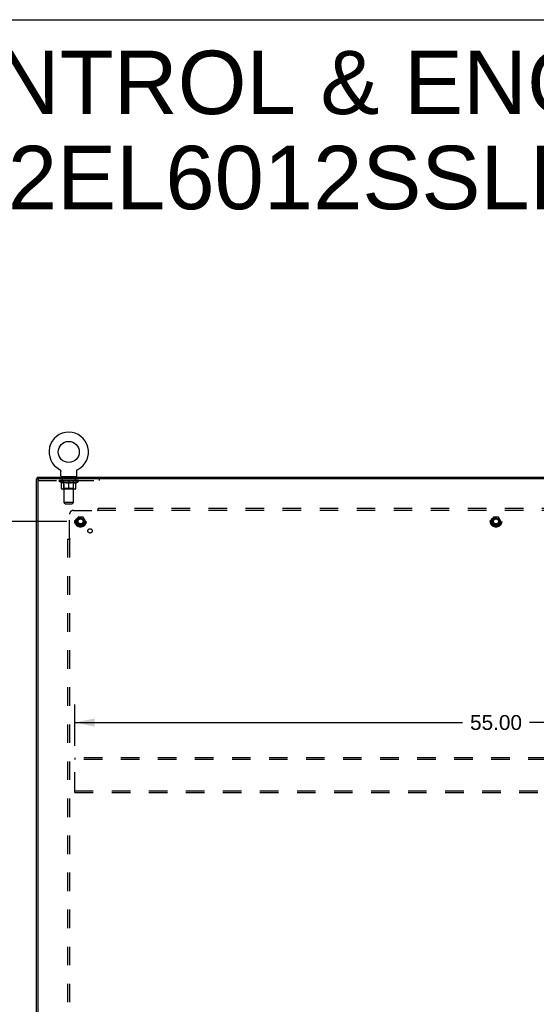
# Model space of a CAD drawing. Header units: inches. Extents: x 0 to 220, y 0 to 142.
# Tile 18 of 19: x 152 to 186, y 78 to 142. Entities that reach past the tile are written whole.
import ezdxf

# ---------------------------------------------------------------- set-up
doc = ezdxf.new("R2010")
doc.units = ezdxf.units.IN
doc.header["$LTSCALE"] = 12.090517
doc.header["$MEASUREMENT"] = 0
doc.linetypes.add('HIDDEN', pattern=[0.2, 0.1, -0.1])
doc.layers.get('0').update_dxf_attribs({"linetype": 'CONTINUOUS'})
for name, color, linetype in [('02___PRT_ALL_AXES', 7, 'CONTINUOUS'), ('DEFAULT_2', 8, 'HIDDEN'), ('DIMENSIONS', 7, 'CONTINUOUS')]:
    doc.layers.add(name, color=color, linetype=linetype)
doc.styles.get("Standard").update_dxf_attribs({"font": 'arial.ttf'})
doc.dimstyles.new('DIMSTYLE_1', dxfattribs={"dimtxt": 0.969828, "dimasz": 1.293103, "dimexe": 0.09, "dimexo": 0.07, "dimgap": 0.0375, "dimtad": 0, "dimtih": 1, "dimtoh": 1, "dimzin": 4, "dimdsep": 46, "dimtxsty": 'Standard', "dimblk": '_FILLED', "dimblk1": '_FILLED', "dimblk2": '_FILLED', "dimcen": 0.09, "dimazin": 1, "dimtfac": 1, "dimtdec": 3, "dimtofl": 0, "dimtmove": 0, "dimatfit": 3, "dimldrblk": '_FILLED', "dimfxl": 1, "dimtolj": 1, "dimtzin": 4, "dimarcsym": 0})

# ---------------------------------------------------------------- blocks, each defined once
blk = doc.blocks.new('_FILLED')
at = {"color": 0, "linetype": 'ByBlock'}
blk.add_solid([(0, 0), (-1, 0.2), (-1, -0.2)], dxfattribs=at)
blk = doc.blocks.new('*D2')
at = {"layer": 'DIMENSIONS', "color": 2, "linetype": 'Continuous'}
for p, q in [((155.434, 109.502), (146.917, 109.502)), ((148.081, 109.502), (148.081, 77.347)), ((148.081, 43.252), (148.081, 75.407)), ((155.434, 43.252), (146.917, 43.252))]:
    blk.add_line(p, q, dxfattribs=at)
at = {"layer": 'DIMENSIONS', "color": 2, "linetype": 'Continuous', "xscale": 1.2931034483, "yscale": 1.2931034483, "zscale": 1.2931034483}
for p, rotation in [((148.081, 109.502), 90), ((148.081, 43.252), 270)]:
    blk.add_blockref('_FILLED', p, dxfattribs=dict(at, rotation=rotation))
at = {"layer": 'DIMENSIONS', "color": 2, "linetype": 'Continuous', "insert": (148.081, 76.862), "char_height": 0.9698, "width": 3.38899, "attachment_point": 2, "line_spacing_factor": 0.9}
blk.add_mtext('66.25', dxfattribs=at)
blk = doc.blocks.new('*D5')
at = {"layer": 'DIMENSIONS', "color": 2, "linetype": 'Continuous'}
for p, q in [((155.964, 94.865), (155.964, 97.542)), ((210.964, 94.865), (210.964, 97.542)), ((155.964, 96.378), (181.284, 96.378)), ((210.964, 96.378), (185.643, 96.378))]:
    blk.add_line(p, q, dxfattribs=at)
at = {"layer": 'DIMENSIONS', "color": 2, "linetype": 'Continuous', "xscale": 1.2931034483, "yscale": 1.2931034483, "zscale": 1.2931034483, "rotation": 180}
blk.add_blockref('_FILLED', (155.964, 96.378), dxfattribs=at)
at = {"layer": 'DIMENSIONS', "color": 2, "linetype": 'Continuous', "xscale": 1.2931034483, "yscale": 1.2931034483, "zscale": 1.2931034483}
blk.add_blockref('_FILLED', (210.964, 96.378), dxfattribs=at)
at = {"layer": 'DIMENSIONS', "color": 2, "linetype": 'Continuous', "insert": (183.464, 96.863), "char_height": 0.9698, "width": 3.38899, "attachment_point": 2, "line_spacing_factor": 0.9}
blk.add_mtext('55.00', dxfattribs=at)

msp = doc.modelspace()

# ---------------------------------------------------------------- linework, layer by layer
at = {"color": 7, "linetype": 'Continuous'}
for p, q in [((0, 142.241), (219.828, 142.241)), ((154.968, 112.895), (154.968, 112.896)), ((154.968, 112.896), (154.973, 112.893)), ((154.969, 112.895), (154.971, 112.894)), ((154.973, 112.893), (154.977, 112.89)), ((154.977, 112.89), (154.981, 112.887)), ((154.981, 112.888), (154.986, 112.884)), ((154.986, 112.885), (154.99, 112.881)), ((154.99, 112.881), (154.994, 112.878)), ((154.994, 112.878), (154.998, 112.875)), ((154.998, 112.875), (155.002, 112.871)), ((155.002, 112.871), (155.005, 112.867)), ((155.005, 112.867), (155.009, 112.863)), ((155.009, 112.863), (155.012, 112.859)), ((155.012, 112.859), (155.016, 112.855)), ((155.015, 112.855), (155.019, 112.851)), ((155.019, 112.851), (155.022, 112.847)), ((155.021, 112.847), (155.024, 112.842)), ((155.024, 112.842), (155.027, 112.838)), ((155.027, 112.838), (155.029, 112.833)), ((155.029, 112.833), (155.032, 112.828)), ((155.032, 112.829), (155.034, 112.824)), ((155.034, 112.824), (155.036, 112.819)), ((155.036, 112.819), (155.037, 112.814)), ((155.037, 112.814), (155.039, 112.809)), ((155.039, 112.809), (155.04, 112.804)), ((155.04, 112.804), (155.042, 112.799)), ((155.042, 112.799), (155.043, 112.794)), ((155.043, 112.794), (155.043, 112.788)), ((155.045, 112.476), (155.045, 112.768)), ((156.091, 112.778), (156.092, 112.783)), ((156.091, 112.773), (156.091, 112.778)), ((156.091, 112.773), (156.091, 112.778)), ((156.091, 112.768), (156.091, 112.773)), ((156.091, 112.476), (156.091, 112.768)), ((156.092, 112.788), (156.093, 112.794)), ((156.092, 112.783), (156.092, 112.788)), ((156.093, 112.794), (156.094, 112.799)), ((156.094, 112.799), (156.095, 112.804)), ((156.095, 112.804), (156.097, 112.809)), ((156.097, 112.809), (156.098, 112.814)), ((156.098, 112.814), (156.1, 112.819)), ((156.1, 112.819), (156.102, 112.824)), ((156.102, 112.824), (156.104, 112.829)), ((156.104, 112.828), (156.106, 112.833)), ((156.106, 112.833), (156.109, 112.838)), ((156.109, 112.838), (156.111, 112.842)), ((156.111, 112.842), (156.114, 112.847)), ((156.114, 112.847), (156.117, 112.851)), ((156.117, 112.851), (156.12, 112.855)), ((156.12, 112.855), (156.123, 112.859)), ((156.123, 112.859), (156.127, 112.863)), ((156.127, 112.863), (156.13, 112.867)), ((156.13, 112.867), (156.134, 112.871)), ((156.134, 112.871), (156.138, 112.875)), ((156.138, 112.875), (156.142, 112.878)), ((156.142, 112.878), (156.146, 112.881)), ((156.146, 112.881), (156.15, 112.885)), ((156.15, 112.884), (156.154, 112.888)), ((156.154, 112.887), (156.159, 112.89)), ((156.158, 112.89), (156.163, 112.893)), ((156.159, 112.89), (156.16, 112.891)), ((156.163, 112.893), (156.168, 112.896)), ((156.164, 112.894), (156.166, 112.895)), ((156.167, 112.895), (156.168, 112.896)), ((153.516, 112.273), (153.464, 112.273)), ((153.516, 112.377), (153.516, 112.273)), ((153.516, 112.377), (213.412, 112.377)), ((153.568, 112.273), (153.568, 112.226)), ((155.068, 112.407), (155.068, 112.377)), ((156.068, 112.407), (155.068, 112.407)), ((156.068, 112.407), (156.068, 112.377))]:
    msp.add_line(p, q, dxfattribs=at)
at = {"color": 3, "linetype": 'Continuous'}
for p, q in [((153.464, 40.481), (153.464, 112.273)), ((213.412, 112.273), (153.516, 112.273)), ((153.568, 40.541), (153.568, 112.213))]:
    msp.add_line(p, q, dxfattribs=at)
at = {"color": 7, "linetype": 'Continuous'}
for points in [[(155.043, 112.788), (155.044, 112.783), (155.044, 112.778)], [(155.044, 112.783), (155.044, 112.778), (155.045, 112.773), (155.045, 112.768)]]:
    msp.add_lwpolyline(points, dxfattribs=at)
msp.add_circle((155.568, 114.035), 0.688, dxfattribs=at)
for centre, radius, start, end in [((155.568, 114.035), 1.288, 297.70046, 242.29955), ((155.114, 112.476), 0.069, 180, 270), ((156.022, 112.476), 0.069, 270, 360)]:
    msp.add_arc(centre, radius, start, end, dxfattribs=at)
at = {"color": 3, "linetype": 'Continuous'}
msp.add_arc((153.628, 112.213), 0.06, 90, 180, dxfattribs=at)
at = {"layer": '02___PRT_ALL_AXES', "color": 8, "linetype": 'HIDDEN'}
for p, q in [((155.13, 112.169), (155.13, 112.273)), ((156.005, 112.273), (155.13, 112.273)), ((156.005, 112.169), (155.13, 112.169)), ((156.005, 112.169), (156.005, 112.273))]:
    msp.add_line(p, q, dxfattribs=at)
for centre, radius in [((156.339, 109.502), 0.372), ((183.464, 109.502), 0.372), ((156.339, 109.502), 0.356), ((156.339, 109.502), 0.25), ((156.339, 109.502), 0.183), ((183.464, 109.502), 0.356), ((183.464, 109.502), 0.25), ((183.464, 109.502), 0.183), ((156.958, 108.883), 0.141)]:
    msp.add_circle(centre, radius, dxfattribs=at)
at = {"layer": 'DEFAULT_2', "color": 8, "linetype": 'HIDDEN'}
for p, q in [((154.968, 112.896), (154.968, 112.896)), ((154.976, 112.891), (154.977, 112.89)), ((153.568, 112.213), (153.568, 112.226)), ((153.568, 112.169), (157.568, 112.169)), ((154.935, 112.12), (154.935, 112.167)), ((155.094, 112.009), (154.935, 112.12)), ((156.201, 112.12), (154.935, 112.12)), ((154.944, 112.16), (154.944, 112.167)), ((154.953, 112.157), (154.953, 112.16)), ((154.953, 112.157), (156.183, 112.157)), ((154.962, 112.157), (154.962, 112.16)), ((154.963, 112.157), (154.963, 112.16)), ((154.973, 112.16), (154.973, 112.167)), ((154.989, 112.157), (154.989, 112.16)), ((154.991, 112.157), (154.991, 112.16)), ((155.019, 112.16), (155.019, 112.167)), ((155.034, 112.157), (155.034, 112.16)), ((155.037, 112.157), (155.037, 112.16)), ((155.241, 112.16), (155.04, 112.16)), ((155.083, 112.16), (155.083, 112.167)), ((155.084, 112.157), (155.084, 112.16)), ((155.085, 112.157), (155.085, 112.16)), ((155.088, 112.157), (155.088, 112.16)), ((155.094, 112.009), (155.104, 112.009)), ((155.095, 112.157), (155.095, 112.16)), ((155.095, 112.157), (155.095, 112.16)), ((155.098, 112.157), (155.098, 112.16)), ((155.102, 112.157), (155.102, 112.161)), ((155.104, 111.646), (155.104, 112.052)), ((155.106, 112.157), (155.106, 112.16)), ((155.12, 112.157), (155.12, 112.16)), ((155.138, 112.157), (155.138, 112.16)), ((155.139, 112.157), (155.139, 112.163)), ((155.159, 112.157), (155.159, 112.16)), ((155.159, 112.157), (155.159, 112.16)), ((155.161, 112.16), (155.161, 112.167)), ((155.17, 112.157), (155.17, 112.16)), ((155.175, 112.157), (155.175, 112.16)), ((155.184, 112.157), (155.184, 112.16)), ((155.195, 112.157), (155.195, 112.164)), ((155.211, 112.157), (155.211, 112.16)), ((155.214, 112.157), (155.214, 112.16)), ((155.241, 112.157), (155.241, 112.16)), ((155.308, 112.16), (155.246, 112.16)), ((155.427, 112.009), (155.247, 112.009)), ((155.251, 112.16), (155.251, 112.167)), ((155.255, 112.407), (155.255, 112.377)), ((155.255, 111.648), (155.255, 112.117)), ((155.258, 112.157), (155.258, 112.16)), ((155.263, 112.157), (155.263, 112.16)), ((155.268, 110.726), (155.268, 112.372)), ((155.269, 112.157), (155.269, 112.165)), ((155.273, 112.157), (155.273, 112.16)), ((155.284, 112.157), (155.284, 112.16)), ((155.308, 112.157), (155.308, 112.16)), ((155.383, 112.16), (155.324, 112.16)), ((155.344, 112.157), (155.344, 112.16)), ((155.351, 112.16), (155.351, 112.167)), ((155.355, 112.157), (155.355, 112.16)), ((155.357, 112.157), (155.357, 112.166)), ((155.36, 112.157), (155.36, 112.16)), ((155.367, 112.157), (155.367, 112.16)), ((155.383, 112.157), (155.383, 112.16)), ((155.463, 112.16), (155.409, 112.16)), ((155.422, 112.157), (155.422, 112.16)), ((155.453, 112.16), (155.568, 112.167)), ((155.458, 112.16), (155.458, 112.167)), ((155.458, 112.16), (155.458, 112.167)), ((155.458, 112.167), (155.458, 112.167)), ((155.458, 112.157), (155.458, 112.16)), ((155.462, 112.157), (155.462, 112.16)), ((155.463, 112.157), (155.463, 112.16)), ((155.464, 112.157), (155.464, 112.16)), ((155.547, 112.16), (155.499, 112.16)), ((155.504, 112.157), (155.504, 112.16)), ((155.547, 112.157), (155.547, 112.16)), ((155.565, 112.16), (155.565, 112.16)), ((155.565, 112.157), (155.565, 112.16)), ((155.565, 112.157), (155.565, 112.16)), ((155.568, 112.16), (155.568, 112.167)), ((155.568, 111.608), (155.568, 112.052)), ((155.57, 112.157), (155.57, 112.16)), ((155.57, 112.157), (155.57, 112.16)), ((155.57, 112.16), (155.57, 112.16)), ((155.572, 112.16), (155.637, 112.16)), ((155.589, 112.157), (155.589, 112.16)), ((155.605, 112.16), (155.605, 112.165)), ((155.605, 112.165), (155.682, 112.16)), ((155.626, 112.16), (155.626, 112.163)), ((155.631, 112.157), (155.631, 112.16)), ((155.672, 112.157), (155.672, 112.16)), ((155.672, 112.157), (155.672, 112.16)), ((155.672, 112.16), (155.727, 112.16)), ((155.673, 112.157), (155.673, 112.16)), ((155.677, 112.16), (155.677, 112.167)), ((155.677, 112.167), (155.678, 112.167)), ((155.677, 112.157), (155.677, 112.16)), ((155.678, 112.16), (155.678, 112.167)), ((155.889, 112.009), (155.709, 112.009)), ((155.714, 112.157), (155.714, 112.16)), ((155.753, 112.157), (155.753, 112.16)), ((155.753, 112.16), (155.812, 112.16)), ((155.768, 112.157), (155.768, 112.16)), ((155.776, 112.157), (155.776, 112.16)), ((155.778, 112.157), (155.778, 112.166)), ((155.781, 112.157), (155.781, 112.16)), ((155.784, 112.16), (155.784, 112.167)), ((155.792, 112.157), (155.792, 112.16)), ((155.828, 112.157), (155.828, 112.16)), ((155.828, 112.16), (155.89, 112.16)), ((155.852, 112.157), (155.852, 112.16)), ((155.863, 112.157), (155.863, 112.16)), ((155.867, 112.157), (155.867, 112.165)), ((155.868, 110.726), (155.868, 112.372)), ((155.873, 112.157), (155.873, 112.16)), ((155.878, 112.157), (155.878, 112.16)), ((155.88, 112.407), (155.88, 112.377)), ((155.881, 111.648), (155.881, 112.117)), ((155.884, 112.16), (155.884, 112.167)), ((155.895, 112.157), (155.895, 112.16)), ((155.895, 112.16), (156.096, 112.16)), ((155.922, 112.157), (155.922, 112.16)), ((155.925, 112.157), (155.925, 112.16)), ((155.94, 112.157), (155.94, 112.164)), ((155.952, 112.157), (155.952, 112.16)), ((155.961, 112.157), (155.961, 112.16)), ((155.965, 112.157), (155.965, 112.16)), ((155.975, 112.16), (155.975, 112.167)), ((155.976, 112.157), (155.976, 112.16)), ((155.976, 112.157), (155.976, 112.16)), ((155.997, 112.157), (155.997, 112.163)), ((155.997, 112.157), (155.997, 112.16)), ((156.015, 112.157), (156.015, 112.16)), ((156.029, 112.157), (156.029, 112.16)), ((156.031, 111.646), (156.031, 112.052)), ((156.031, 112.009), (156.042, 112.009)), ((156.034, 112.157), (156.034, 112.161)), ((156.037, 112.157), (156.037, 112.16)), ((156.041, 112.157), (156.041, 112.16)), ((156.041, 112.157), (156.041, 112.16)), ((156.042, 112.009), (156.201, 112.12)), ((156.048, 112.157), (156.048, 112.16)), ((156.051, 112.157), (156.051, 112.16)), ((156.052, 112.157), (156.052, 112.16)), ((156.053, 112.16), (156.053, 112.167)), ((156.099, 112.157), (156.099, 112.16)), ((156.102, 112.157), (156.102, 112.16)), ((156.116, 112.16), (156.116, 112.167)), ((156.145, 112.157), (156.145, 112.16)), ((156.147, 112.157), (156.147, 112.16)), ((156.163, 112.16), (156.163, 112.167)), ((156.173, 112.157), (156.173, 112.16)), ((156.174, 112.157), (156.174, 112.16)), ((156.183, 112.157), (156.183, 112.16)), ((156.191, 112.16), (156.191, 112.167)), ((156.201, 112.12), (156.201, 112.167)), ((157.568, 112.169), (157.568, 112.273)), ((155.994, 111.608), (155.141, 111.608)), ((155.255, 111.648), (155.215, 111.608)), ((155.881, 111.648), (155.255, 111.648)), ((155.881, 111.648), (155.92, 111.608)), ((155.337, 110.657), (155.268, 110.726)), ((155.868, 110.726), (155.268, 110.726)), ((155.337, 110.657), (155.799, 110.657)), ((155.799, 110.657), (155.868, 110.726)), ((155.62, 108.381), (155.62, 109.971)), ((155.87, 110.221), (157.46, 110.221)), ((157.478, 110.239), (157.472, 110.233)), ((157.495, 110.18), (157.495, 110.346)), ((209.433, 110.346), (157.495, 110.346)), ((209.433, 110.221), (157.495, 110.221)), ((156.176, 109.774), (156.021, 109.507)), ((156.021, 109.497), (156.176, 109.229)), ((156.493, 109.779), (156.184, 109.779)), ((156.656, 109.507), (156.502, 109.774)), ((156.502, 109.229), (156.656, 109.497)), ((183.301, 109.774), (183.146, 109.507)), ((183.146, 109.497), (183.301, 109.229)), ((183.618, 109.779), (183.309, 109.779)), ((183.781, 109.507), (183.627, 109.774)), ((183.627, 109.229), (183.781, 109.497)), ((156.493, 109.224), (156.184, 109.224)), ((183.618, 109.224), (183.309, 109.224)), ((155.495, 108.346), (155.495, 44.408)), ((155.495, 108.346), (155.661, 108.346)), ((155.62, 108.346), (155.62, 44.408)), ((155.964, 94.064), (155.964, 93.96)), ((210.964, 94.064), (155.964, 94.064)), ((155.964, 91.918), (155.964, 93.96)), ((210.964, 93.96), (155.964, 93.96)), ((155.964, 91.814), (155.964, 91.918)), ((155.964, 91.918), (210.964, 91.918)), ((155.964, 91.814), (210.964, 91.814))]:
    msp.add_line(p, q, dxfattribs=at)
for points in [[(155.104, 112.052), (155.13, 112.042), (155.156, 112.033), (155.18, 112.025), (155.205, 112.019), (155.23, 112.013), (155.254, 112.009)], [(155.247, 112.009), (155.223, 112.013), (155.2, 112.019), (155.176, 112.025), (155.153, 112.033), (155.129, 112.042), (155.104, 112.051)], [(155.417, 112.009), (155.442, 112.013), (155.467, 112.019), (155.491, 112.026), (155.517, 112.033), (155.542, 112.042), (155.568, 112.052)], [(155.568, 112.051), (155.543, 112.041), (155.52, 112.033), (155.496, 112.025), (155.473, 112.019), (155.45, 112.013), (155.427, 112.009)], [(155.568, 112.052), (155.594, 112.042), (155.619, 112.033), (155.645, 112.025), (155.669, 112.019), (155.694, 112.013), (155.719, 112.009)], [(155.709, 112.009), (155.686, 112.013), (155.663, 112.019), (155.639, 112.025), (155.616, 112.033), (155.592, 112.041), (155.568, 112.051)], [(155.881, 112.009), (155.906, 112.013), (155.931, 112.019), (155.956, 112.025), (155.98, 112.033), (156.006, 112.042), (156.031, 112.052)], [(156.031, 112.051), (156.007, 112.041), (155.983, 112.033), (155.959, 112.025), (155.936, 112.019), (155.912, 112.013), (155.889, 112.009)], [(157.472, 110.233), (157.47, 110.231), (157.468, 110.229), (157.466, 110.227), (157.464, 110.225), (157.463, 110.224), (157.461, 110.222), (157.46, 110.221)], [(157.473, 110.201), (157.47, 110.206), (157.468, 110.208), (157.467, 110.211), (157.466, 110.213), (157.464, 110.215), (157.463, 110.217), (157.461, 110.219), (157.46, 110.221)], [(157.495, 110.18), (157.493, 110.18), (157.492, 110.181), (157.49, 110.182), (157.488, 110.183), (157.487, 110.184), (157.485, 110.185), (157.484, 110.187), (157.482, 110.188), (157.481, 110.19), (157.479, 110.191), (157.478, 110.193), (157.477, 110.195), (157.475, 110.197), (157.474, 110.199), (157.473, 110.201)], [(157.495, 110.259), (157.493, 110.257), (157.492, 110.255), (157.49, 110.253), (157.489, 110.251), (157.487, 110.249), (157.486, 110.247), (157.484, 110.245), (157.483, 110.244), (157.481, 110.242), (157.48, 110.241), (157.478, 110.239)], [(155.582, 108.346), (155.584, 108.347), (155.586, 108.349), (155.588, 108.35), (155.59, 108.352), (155.592, 108.353), (155.593, 108.355), (155.595, 108.357), (155.597, 108.358), (155.598, 108.36), (155.6, 108.361), (155.601, 108.363)], [(155.601, 108.363), (155.608, 108.369), (155.61, 108.371), (155.611, 108.373), (155.613, 108.375), (155.615, 108.376), (155.617, 108.378), (155.619, 108.38), (155.62, 108.381)], [(155.635, 108.371), (155.632, 108.372), (155.63, 108.374), (155.628, 108.375), (155.626, 108.377), (155.624, 108.378), (155.622, 108.379), (155.62, 108.381)], [(155.661, 108.346), (155.66, 108.347), (155.659, 108.349), (155.659, 108.351), (155.658, 108.352), (155.657, 108.354), (155.655, 108.355), (155.654, 108.357), (155.653, 108.358), (155.651, 108.36), (155.649, 108.361), (155.647, 108.363), (155.646, 108.364), (155.644, 108.365), (155.642, 108.367), (155.639, 108.368), (155.635, 108.371)]]:
    msp.add_lwpolyline(points, dxfattribs=at)
for centre, radius in [((156.339, 109.502), 0.318), ((156.339, 109.502), 0.204), ((156.339, 109.502), 0.183), ((156.339, 109.502), 0.183), ((156.339, 109.502), 0.166), ((183.464, 109.502), 0.318), ((183.464, 109.502), 0.204), ((183.464, 109.502), 0.183), ((183.464, 109.502), 0.183), ((183.464, 109.502), 0.166)]:
    msp.add_circle(centre, radius, dxfattribs=at)
for centre, radius, start, end in [((155.215, 112.117), 0.0398, 0, 90), ((155.233, 112.372), 0.0345, 0, 90), ((155.902, 112.372), 0.0345, 90, 180), ((155.92, 112.117), 0.0398, 90, 180), ((155.141, 111.646), 0.0371, 180, 270), ((155.994, 111.646), 0.0371, 270, 360), ((155.87, 109.971), 0.25, 90, 180), ((156.03, 109.502), 0.01, 150.01268, 209.98829), ((156.184, 109.769), 0.01, 90.01235, 149.98915), ((156.493, 109.769), 0.01, 30.01204, 89.98872), ((156.648, 109.502), 0.01, 330.01268, 29.98829), ((183.155, 109.502), 0.01, 150.01268, 209.98829), ((183.309, 109.769), 0.01, 90.01235, 149.98915), ((183.618, 109.769), 0.01, 30.01204, 89.98872), ((183.773, 109.502), 0.01, 330.01268, 29.98829), ((156.184, 109.234), 0.01, 210.01204, 269.98872), ((156.493, 109.234), 0.01, 270.01235, 329.98915), ((183.309, 109.234), 0.01, 210.01204, 269.98872), ((183.618, 109.234), 0.01, 270.01235, 329.98915)]:
    msp.add_arc(centre, radius, start, end, dxfattribs=at)
for centre, major_axis, ratio, start_param, end_param in [((155.568, 112.167), (0.633, 0.007), 0.05963, 2.96643, 3.140963), ((154.915, 112.155), (0.198, 0), 0.060556, 0.430652, 1.470503), ((155.568, 112.167), (0.633, 0), 0.060556, 3.141593, 3.316126), ((154.915, 112.148), (0.198, 0.002), 0.05963, 1.376596, 1.469874), ((155.568, 112.167), (0.633, 0.013), 0.05688, 2.791345, 2.965878), ((154.89, 112.155), (0.198, 0.002), 0.05963, 0.25549, 1.295341), ((154.959, 112.155), (0.198, -0.002), 0.05963, 0.605815, 1.645666), ((155.568, 112.167), (0.633, -0.007), 0.05963, -2.96643, -2.791898), ((154.959, 112.148), (0.198, 0), 0.060556, 1.551758, 1.645036), ((154.89, 112.148), (0.198, 0.004), 0.05688, 1.20151, 1.294789), ((154.96, 112.15), (0.164, 0.002), 0.05963, 1.065228, 1.614276), ((154.94, 112.15), (0.164, 0.003), 0.05688, 0.890143, 1.43919), ((154.998, 112.15), (0.164, 0), 0.060556, 1.240391, 1.789438), ((155.568, 112.167), (0.633, 0.019), 0.052395, 2.616403, 2.790936), ((154.887, 112.155), (0.198, 0.004), 0.05688, 0.080405, 1.120256), ((155.022, 112.155), (0.198, -0.004), 0.05688, 0.7809, 1.820751), ((155.568, 112.167), (0.633, -0.013), 0.05688, -2.791345, -2.616812), ((155.022, 112.148), (0.198, -0.002), 0.05963, 1.72692, 1.820198), ((154.887, 112.148), (0.198, 0.006), 0.052395, 1.026568, 1.119847), ((154.94, 112.15), (0.164, 0.005), 0.052395, 0.715201, 1.264248), ((155.054, 112.15), (0.164, -0.002), 0.05963, 1.415553, 1.9646), ((155.568, 112.167), (0.633, 0.025), 0.046319, 2.441654, 2.616187), ((155.101, 112.155), (0.198, -0.006), 0.052395, 0.955842, 1.995693), ((154.904, 112.155), (0.198, 0.006), 0.052395, -0.094537, 0.945314), ((155.568, 112.167), (0.633, -0.019), 0.052395, -2.616403, -2.44187), ((155.101, 112.148), (0.198, -0.004), 0.05688, 1.902006, 1.995284), ((154.904, 112.148), (0.198, 0.008), 0.046319, 0.851819, 0.945098), ((154.958, 112.15), (0.164, 0.006), 0.046319, 0.540452, 1.089499), ((155.125, 112.15), (0.164, -0.003), 0.05688, 1.590638, 2.139686), ((155.568, 112.167), (0.633, 0.029), 0.038841, 2.267123, 2.441656), ((155.194, 112.155), (0.198, -0.008), 0.046319, 1.130591, 2.170442), ((154.941, 112.155), (0.198, 0.008), 0.046319, -0.269286, 0.770565), ((155.568, 112.167), (0.633, -0.025), 0.046319, -2.441654, -2.267121), ((155.194, 112.148), (0.198, -0.006), 0.052395, 2.076947, 2.170226), ((154.941, 112.148), (0.198, 0.009), 0.038841, 0.677289, 0.770567), ((154.995, 112.15), (0.164, 0.008), 0.038841, 0.365921, 0.914969), ((155.209, 112.15), (0.164, -0.005), 0.052395, 1.76558, 2.314627), ((155.568, 112.167), (0.633, 0.033), 0.030195, 2.09281, 2.267343), ((155.299, 112.155), (0.198, -0.009), 0.038841, 1.305122, 2.344973), ((154.997, 112.155), (0.198, 0.009), 0.038841, -0.443817, 0.596034), ((155.568, 112.167), (0.633, -0.029), 0.038841, -2.267123, -2.092591), ((155.299, 112.148), (0.198, -0.008), 0.046319, 2.251696, 2.344975), ((154.997, 112.148), (0.198, 0.01), 0.030195, 0.502975, 0.596254), ((155.049, 112.15), (0.164, 0.009), 0.030195, 0.191608, 0.740655), ((155.305, 112.15), (0.164, -0.006), 0.046319, 1.940329, 2.489376), ((155.071, 112.155), (0.198, 0.01), 0.030195, -0.61813, 0.421721), ((155.568, 112.167), (0.633, 0.036), 0.020645, 1.918687, 2.09322), ((155.412, 112.155), (0.198, -0.01), 0.030195, 1.479435, 2.519286), ((155.568, 112.167), (0.633, -0.033), 0.030195, -2.09281, -1.918277), ((155.412, 112.148), (0.198, -0.009), 0.038841, 2.426227, 2.519505), ((155.071, 112.148), (0.198, 0.011), 0.020645, 0.328852, 0.422131), ((155.119, 112.15), (0.164, 0.009), 0.020645, 0.017485, 0.566532), ((155.408, 112.15), (0.164, -0.008), 0.038841, 2.11486, 2.663907), ((155.159, 112.155), (0.198, 0.011), 0.020645, -0.792253, 0.247598), ((155.568, 112.167), (0.633, 0.038), 0.010478, 1.744704, 1.919237), ((155.53, 112.155), (0.198, -0.011), 0.020645, 1.653558, 2.693409), ((155.568, 112.167), (0.633, -0.036), 0.020645, -1.918687, -1.744154), ((155.53, 112.148), (0.198, -0.01), 0.030195, 2.60054, 2.693819), ((155.159, 112.148), (0.198, 0.012), 0.010478, 0.154869, 0.248148), ((155.203, 112.15), (0.164, 0.01), 0.010478, 6.126688, 6.675735), ((155.517, 112.15), (0.164, -0.009), 0.030195, 2.289173, 2.83822), ((155.26, 112.155), (0.198, 0.012), 0.010478, -0.966236, -0.000846), ((155.649, 112.155), (0.198, -0.012), 0.010478, 1.827541, 2.867392), ((155.568, 112.167), (0.633, -0.038), 0.010478, -1.744704, -1.563007), ((155.649, 112.148), (0.198, -0.011), 0.020645, 2.774664, 2.867942), ((155.627, 112.15), (0.164, -0.009), 0.020645, 2.463296, 3.012344), ((155.487, 112.155), (0.198, 0.012), 0.010478, 0.274201, 1.314052), ((155.401, 112.15), (0.164, 0.01), 0.010478, -0.000483, 0.504314), ((155.371, 112.148), (0.198, 0.012), 0.010478, 0.099668, 0.192946), ((155.568, 112.167), (0.633, 0.038), 0.010478, -1.571421, -1.396888), ((155.735, 112.15), (0.164, -0.01), 0.010478, 2.637279, 3.14189), ((155.765, 112.148), (0.198, -0.012), 0.010478, 2.74231, 2.948646), ((155.606, 112.155), (0.198, 0.011), 0.020645, 0.448184, 1.488034), ((155.509, 112.15), (0.164, 0.009), 0.020645, 0.129249, 0.678296), ((155.487, 112.148), (0.198, 0.011), 0.020645, 0.273651, 0.366929), ((155.875, 112.155), (0.198, -0.012), 0.010478, -3.140747, -2.175357), ((155.568, 112.167), (0.633, 0.036), 0.020645, -1.397439, -1.222906), ((155.568, 112.167), (0.633, -0.038), 0.010478, 1.222355, 1.396888), ((155.724, 112.155), (0.198, 0.01), 0.030195, 0.622307, 1.662158), ((155.619, 112.15), (0.164, 0.009), 0.030195, 0.303372, 0.852419), ((155.932, 112.15), (0.164, -0.01), 0.010478, 2.749043, 3.29809), ((155.976, 112.155), (0.198, -0.011), 0.020645, 2.893995, 3.933846), ((155.606, 112.148), (0.198, 0.01), 0.030195, 0.447774, 0.541052), ((155.976, 112.148), (0.198, -0.012), 0.010478, 2.893445, 2.986723), ((155.568, 112.167), (0.633, 0.033), 0.030195, -1.223315, -1.048783), ((155.568, 112.167), (0.633, -0.036), 0.020645, 1.048373, 1.222906), ((155.837, 112.155), (0.198, 0.009), 0.038841, 0.79662, 1.836471), ((155.727, 112.15), (0.164, 0.008), 0.038841, 0.477686, 1.026733), ((156.016, 112.15), (0.164, -0.009), 0.020645, 2.57506, 3.124108), ((156.065, 112.155), (0.198, -0.01), 0.030195, 2.719872, 3.759723), ((155.941, 112.155), (0.198, 0.008), 0.046319, 0.971151, 2.011002), ((155.724, 112.148), (0.198, 0.009), 0.038841, 0.622087, 0.715366), ((156.065, 112.148), (0.198, -0.011), 0.020645, 2.719462, 2.812741), ((155.568, 112.167), (0.633, 0.029), 0.038841, -1.049002, -0.874469), ((155.568, 112.167), (0.633, -0.033), 0.030195, 0.87425, 1.048783), ((155.831, 112.15), (0.164, 0.006), 0.046319, 0.652216, 1.201263), ((156.035, 112.155), (0.198, 0.006), 0.052395, 1.1459, 2.185751), ((156.086, 112.15), (0.164, -0.009), 0.030195, 2.400937, 2.949985), ((156.139, 112.155), (0.198, -0.009), 0.038841, 2.545558, 3.585409), ((155.926, 112.15), (0.164, 0.005), 0.052395, 0.826965, 1.376012), ((155.837, 112.148), (0.198, 0.008), 0.046319, 0.796618, 0.889896), ((156.139, 112.148), (0.198, -0.01), 0.030195, 2.545339, 2.638617), ((156.114, 112.155), (0.198, 0.004), 0.05688, 1.320842, 2.360692), ((155.568, 112.167), (0.633, 0.025), 0.046319, -0.874471, -0.699939), ((155.568, 112.167), (0.633, -0.029), 0.038841, 0.699936, 0.874469), ((156.195, 112.155), (0.198, -0.008), 0.046319, 2.371028, 3.410879), ((156.141, 112.15), (0.164, -0.008), 0.038841, 2.226624, 2.775671), ((156.177, 112.155), (0.198, 0.002), 0.05963, 1.495927, 2.535778), ((156.011, 112.15), (0.164, 0.003), 0.05688, 1.001907, 1.550954), ((156.232, 112.155), (0.198, -0.006), 0.052395, 2.196279, 3.23613), ((156.178, 112.15), (0.164, -0.006), 0.046319, 2.052093, 2.601141), ((155.941, 112.148), (0.198, 0.006), 0.052395, 0.971367, 1.064645), ((156.221, 112.155), (0.198, 0), 0.060556, 1.671089, 2.71094), ((156.195, 112.148), (0.198, -0.009), 0.038841, 2.371026, 2.464304), ((156.249, 112.155), (0.198, -0.004), 0.05688, 2.021337, 3.061188), ((155.568, 112.167), (0.633, 0.019), 0.052395, -0.699723, -0.52519), ((155.568, 112.167), (0.633, -0.025), 0.046319, 0.525406, 0.699939), ((156.245, 112.155), (0.198, -0.002), 0.05963, 1.846251, 2.886102), ((156.082, 112.15), (0.164, 0.002), 0.05963, 1.176993, 1.72604), ((156.196, 112.15), (0.164, -0.005), 0.052395, 1.877344, 2.426392), ((156.137, 112.15), (0.164, 0), 0.060556, 1.352155, 1.901202), ((156.195, 112.15), (0.164, -0.003), 0.05688, 1.702402, 2.25145), ((156.176, 112.15), (0.164, -0.002), 0.05963, 1.527317, 2.076364), ((156.035, 112.148), (0.198, 0.004), 0.05688, 1.146309, 1.239587), ((156.232, 112.148), (0.198, -0.008), 0.046319, 2.196495, 2.289773), ((155.568, 112.167), (0.633, 0.013), 0.05688, -0.524781, -0.350248), ((155.568, 112.167), (0.633, -0.019), 0.052395, 0.350657, 0.52519), ((156.114, 112.148), (0.198, 0.002), 0.05963, 1.321394, 1.414673), ((156.249, 112.148), (0.198, -0.006), 0.052395, 2.021746, 2.115024), ((155.568, 112.167), (0.633, 0.007), 0.05963, -0.349695, -0.175162), ((155.568, 112.167), (0.633, -0.013), 0.05688, 0.175715, 0.350248), ((156.177, 112.148), (0.198, 0), 0.060556, 1.496556, 1.589835), ((156.245, 112.148), (0.198, -0.004), 0.05688, 1.846804, 1.940083), ((156.221, 112.148), (0.198, -0.002), 0.05963, 1.671719, 1.764997), ((155.568, 112.167), (0.633, 0), 0.060556, -0.174533, 0), ((155.568, 112.167), (0.633, -0.007), 0.05963, 0.000629, 0.175162)]:
    msp.add_ellipse(centre, major_axis=major_axis, ratio=ratio, start_param=start_param, end_param=end_param, dxfattribs=at)

# ---------------------------------------------------------------- texts
at = {"layer": 'DIMENSIONS', "color": 2, "linetype": 'Continuous', "insert": (165.577, 140.219), "char_height": 4.13793, "width": 104.50968, "attachment_point": 2, "line_spacing_factor": 0.9}
msp.add_mtext('SAGINAW CONTROL & ENGINEERING\\PSCE-72EL6012SSLPPL', dxfattribs=at)

# ---------------------------------------------------------------- dimensions: what is measured, and where the dimension line sits
at = {"layer": 'DIMENSIONS', "color": 2, "linetype": 'Continuous'}
dim = msp.add_linear_dim(base=(148.081, 109.502), p1=(155.504, 43.252), p2=(155.504, 109.502), angle=90, dimstyle='DIMSTYLE_1', dxfattribs=at)
dim.commit()
dim.dimension.update_dxf_attribs({"geometry": '*D2', "text_midpoint": (148.077, 76.371), "dimtype": 160})
dim = msp.add_linear_dim(base=(210.964, 96.378), p1=(155.964, 94.795), p2=(210.964, 94.795), dimstyle='DIMSTYLE_1', dxfattribs=at)
dim.commit()
dim.dimension.update_dxf_attribs({"geometry": '*D5', "text_midpoint": (183.46, 96.372), "dimtype": 160})

doc.saveas('drawing.dxf')
